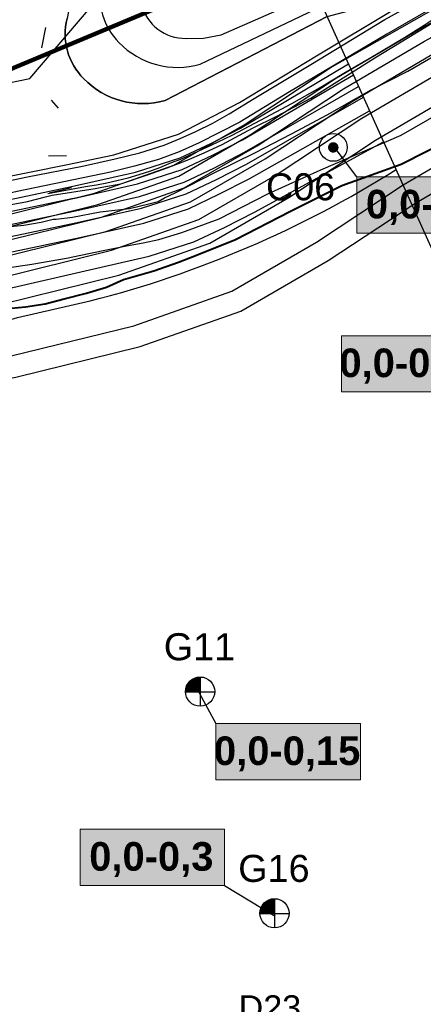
# Model space of a CAD drawing. Extents: x 158343 to 162498, y 431347 to 434500.
# Tile 101 of 248: x 159674 to 159767, y 433690 to 433918. Entities that reach past the tile are written whole.
import ezdxf
from ezdxf.enums import TextEntityAlignment as Align

# ---------------------------------------------------------------- set-up
doc = ezdxf.new("R2010")
doc.units = 0
doc.header["$LTSCALE"] = 10
doc.header["$MEASUREMENT"] = 0
for name, color, linetype in [('000_arcering', 8, 'CONTINUOUS'), ('20_betonwerk', 252, 'CONTINUOUS'), ('bestaand 006m', 8, 'CONTINUOUS'), ('bestaand 007m', 8, 'CONTINUOUS'), ('bestaand 008m', 8, 'CONTINUOUS'), ('bestaand 009m', 8, 'CONTINUOUS'), ('bestaand 010m', 8, 'CONTINUOUS'), ('bestaand 011m', 8, 'CONTINUOUS'), ('bestaand 012m', 8, 'CONTINUOUS'), ('bestaande dijk', 8, 'CONTINUOUS'), ('BORING-MWH', 7, 'CONTINUOUS'), ('BORING-MWH-NEW', 7, 'CONTINUOUS'), ('def. con-hoogtelijn (index)', 8, 'CONTINUOUS'), ('KLASSE-B-INDUSTRIE', 40, 'CONTINUOUS'), ('KWALITEIT-DIEPTE', 7, 'CONTINUOUS'), ('nieuw006m', 8, 'CONTINUOUS'), ('nieuw007m', 8, 'CONTINUOUS'), ('nieuw008m', 8, 'CONTINUOUS'), ('nieuw009m', 8, 'CONTINUOUS'), ('nieuw010m', 8, 'CONTINUOUS'), ('nieuw011m', 8, 'CONTINUOUS'), ('nieuw012m', 8, 'CONTINUOUS'), ('WB-STEEKMONSTER', 7, 'CONTINUOUS')]:
    doc.layers.add(name, color=color, linetype=linetype)
doc.layers.add('000_onzichtbaar', color=8, linetype='CONTINUOUS', plot=False)
doc.layers.add('MEET', color=6, linetype='CONTINUOUS', plot=False)
doc.styles.add('STANDAARD', font='arial.ttf')
doc.styles.add('STYLE3', font='arialbd.ttf')

# ---------------------------------------------------------------- blocks, each defined once
blk = doc.blocks.new('bestaande hoogtelijnen')
at = {"layer": 'def. con-hoogtelijn (index)'}
for p, q in [((8.3, -162.32), (22.27, -146)), ((8.3, -162.32), (22.27, -146)), ((8.3, -162.32), (22.27, -146)), ((-3.57, -164.81), (8.3, -162.32)), ((-3.57, -164.81), (8.3, -162.32)), ((-3.57, -164.81), (8.3, -162.32))]:
    blk.add_line(p, q, dxfattribs=at)
blk = doc.blocks.new('BO-1M')
at = {"layer": 'BORING-MWH-NEW'}
for p, q in [((-0.979, 0.914), (0.004, 0.914)), ((-0.977, -0.005), (-0.977, 0.915)), ((-0.968, 0.926), (0.004, 0.926)), ((-0.965, -0.005), (-0.965, 0.929)), ((-0.956, 0.938), (0.004, 0.938)), ((-0.953, -0.005), (-0.953, 0.941)), ((-0.944, 0.95), (0.004, 0.95)), ((-0.941, -0.005), (-0.941, 0.954)), ((-0.932, 0.962), (0.004, 0.962)), ((-0.929, -0.005), (-0.929, 0.966)), ((-0.919, 0.975), (0.004, 0.975)), ((-0.916, -0.005), (-0.916, 0.977)), ((-0.906, 0.987), (0.004, 0.987)), ((-0.904, -0.005), (-0.904, 0.989)), ((-0.893, 0.999), (0.004, 0.999)), ((-0.892, -0.005), (-0.892, 1)), ((-0.88, 1.011), (0.004, 1.011)), ((-0.88, -0.005), (-0.88, 1.011)), ((-0.868, -0.005), (-0.868, 1.022)), ((-0.866, 1.023), (0.004, 1.023)), ((-0.855, -0.005), (-0.855, 1.032)), ((-0.851, 1.036), (0.004, 1.036)), ((-0.843, -0.005), (-0.843, 1.042)), ((-0.836, 1.048), (0.004, 1.048)), ((-0.831, -0.005), (-0.831, 1.052)), ((-0.821, 1.06), (0.004, 1.06)), ((-0.819, -0.005), (-0.819, 1.062)), ((-0.807, -0.005), (-0.807, 1.071)), ((-0.805, 1.072), (0.004, 1.072)), ((-0.794, -0.005), (-0.794, 1.08)), ((-0.789, 1.084), (0.004, 1.084)), ((-0.782, -0.005), (-0.782, 1.089)), ((-0.772, 1.096), (0.004, 1.096)), ((-0.77, -0.005), (-0.77, 1.098)), ((-0.758, -0.005), (-0.758, 1.107)), ((-0.755, 1.109), (0.004, 1.109)), ((-0.746, -0.005), (-0.746, 1.115)), ((-0.737, 1.121), (0.004, 1.121)), ((-0.733, -0.005), (-0.733, 1.123)), ((-0.721, -0.005), (-0.721, 1.131)), ((-0.719, 1.133), (0.004, 1.133)), ((-0.709, -0.005), (-0.709, 1.139)), ((-0.699, 1.145), (0.004, 1.145)), ((-0.697, -0.005), (-0.697, 1.147)), ((-0.685, -0.005), (-0.685, 1.154)), ((-0.679, 1.157), (0.004, 1.157)), ((-0.672, -0.005), (-0.672, 1.162)), ((-0.66, -0.005), (-0.66, 1.169)), ((-0.659, 1.17), (0.004, 1.17)), ((-0.648, -0.005), (-0.648, 1.176)), ((-0.637, 1.182), (0.004, 1.182)), ((-0.636, -0.005), (-0.636, 1.182)), ((-0.624, -0.005), (-0.624, 1.189)), ((-0.614, 1.194), (0.004, 1.194)), ((-0.611, -0.005), (-0.611, 1.195)), ((-0.599, -0.005), (-0.599, 1.202)), ((-0.59, 1.206), (0.004, 1.206)), ((-0.587, -0.005), (-0.587, 1.208)), ((-0.575, -0.005), (-0.575, 1.214)), ((-0.565, 1.218), (0.004, 1.218)), ((-0.563, -0.005), (-0.563, 1.22)), ((-0.55, -0.005), (-0.55, 1.225)), ((-0.539, 1.231), (0.004, 1.231)), ((-0.538, -0.005), (-0.538, 1.231)), ((-0.526, -0.005), (-0.526, 1.236)), ((-0.514, -0.005), (-0.514, 1.241)), ((-0.511, 1.243), (0.004, 1.243)), ((-0.502, -0.005), (-0.502, 1.247)), ((-0.489, -0.005), (-0.489, 1.251)), ((-0.48, 1.255), (0.004, 1.255)), ((-0.477, -0.005), (-0.477, 1.256)), ((-0.465, -0.005), (-0.465, 1.261)), ((-0.453, -0.005), (-0.453, 1.266)), ((-0.448, 1.267), (0.004, 1.267)), ((-0.441, -0.005), (-0.441, 1.27)), ((-0.428, -0.005), (-0.428, 1.274)), ((-0.416, -0.005), (-0.416, 1.278)), ((-0.413, 1.279), (0.004, 1.279)), ((-0.404, -0.005), (-0.404, 1.282)), ((-0.392, -0.005), (-0.392, 1.286)), ((-0.38, -0.005), (-0.38, 1.29)), ((-0.374, 1.292), (0.004, 1.292)), ((-0.368, -0.005), (-0.368, 1.294)), ((-0.355, -0.005), (-0.355, 1.297)), ((-0.343, -0.005), (-0.343, 1.3)), ((-0.331, 1.304), (0.004, 1.304)), ((-0.331, -0.005), (-0.331, 1.304)), ((-0.319, -0.005), (-0.319, 1.307)), ((-0.307, -0.005), (-0.307, 1.31)), ((-0.294, -0.005), (-0.294, 1.313)), ((-0.282, -0.005), (-0.282, 1.316)), ((-0.28, 1.316), (0.004, 1.316)), ((-0.27, -0.005), (-0.27, 1.318)), ((-0.258, -0.005), (-0.258, 1.321)), ((-0.246, -0.005), (-0.246, 1.323)), ((-0.233, -0.005), (-0.233, 1.325)), ((-0.221, -0.005), (-0.221, 1.328)), ((-0.218, 1.328), (0.004, 1.328)), ((-0.209, -0.005), (-0.209, 1.33)), ((-0.197, -0.005), (-0.197, 1.332)), ((-0.185, -0.005), (-0.185, 1.333)), ((-0.172, -0.005), (-0.172, 1.335)), ((-0.16, -0.005), (-0.16, 1.337)), ((-0.148, -0.005), (-0.148, 1.338)), ((-0.136, -0.005), (-0.136, 1.34)), ((-0.129, 1.34), (0.004, 1.34)), ((-0.124, -0.005), (-0.124, 1.341)), ((-0.111, -0.005), (-0.111, 1.342)), ((-0.099, -0.005), (-0.099, 1.343)), ((-0.087, -0.005), (-0.087, 1.344)), ((-0.075, -0.005), (-0.075, 1.345)), ((-0.063, -0.005), (-0.063, 1.346)), ((-0.05, -0.005), (-0.05, 1.346)), ((-0.038, -0.005), (-0.038, 1.347)), ((-0.026, -0.005), (-0.026, 1.347)), ((-0.014, -0.005), (-0.014, 1.347)), ((-0.002, -0.005), (-0.002, 1.347)), ((0.004, 1.347), (0.004, -1.336)), ((0.004, 1.342), (0.004, -1.352)), ((-1.333, 0.023), (0.004, 0.023)), ((-1.333, 0.011), (0.004, 0.011)), ((-1.332, 0.06), (0.004, 0.06)), ((-1.332, 0.048), (0.004, 0.048)), ((-1.332, 0.035), (0.004, 0.035)), ((-1.331, -0.005), (-1.331, 0.074)), ((-1.331, 0.072), (0.004, 0.072)), ((-1.33, 0.096), (0.004, 0.096)), ((-1.33, 0.084), (0.004, 0.084)), ((-1.329, 0.109), (0.004, 0.109)), ((-1.328, 0.121), (0.004, 0.121)), ((-1.327, 0.133), (0.004, 0.133)), ((-1.325, 0.145), (0.004, 0.145)), ((-1.324, 0.157), (0.004, 0.157)), ((-1.323, 0.17), (0.004, 0.17)), ((-1.321, 0.182), (0.004, 0.182)), ((-1.319, -0.005), (-1.319, 0.199)), ((-1.319, 0.194), (0.004, 0.194)), ((-1.318, 0.206), (0.004, 0.206)), ((-1.316, 0.218), (0.004, 0.218)), ((-1.314, 0.231), (0.004, 0.231)), ((-1.312, 0.243), (0.004, 0.243)), ((-1.309, 0.255), (0.004, 0.255)), ((-1.307, -0.005), (-1.307, 0.269)), ((-1.307, 0.267), (0.004, 0.267)), ((-1.305, 0.279), (0.004, 0.279)), ((-1.302, 0.292), (0.004, 0.292)), ((-1.299, 0.304), (0.004, 0.304)), ((-1.296, 0.316), (0.004, 0.316)), ((-1.294, -0.005), (-1.294, 0.324)), ((-1.293, 0.328), (0.004, 0.328)), ((-1.29, 0.34), (0.004, 0.34)), ((-1.287, 0.353), (0.004, 0.353)), ((-1.284, 0.365), (0.004, 0.365)), ((-1.282, -0.005), (-1.282, 0.371)), ((-1.28, 0.377), (0.004, 0.377)), ((-1.277, 0.389), (0.004, 0.389)), ((-1.273, 0.401), (0.004, 0.401)), ((-1.27, -0.005), (-1.27, 0.411)), ((-1.269, 0.414), (0.004, 0.414)), ((-1.265, 0.426), (0.004, 0.426)), ((-1.261, 0.438), (0.004, 0.438)), ((-1.258, -0.005), (-1.258, 0.448)), ((-1.257, 0.45), (0.004, 0.45)), ((-1.253, 0.462), (0.004, 0.462)), ((-1.248, 0.475), (0.004, 0.475)), ((-1.246, -0.005), (-1.246, 0.481)), ((-1.244, 0.487), (0.004, 0.487)), ((-1.239, 0.499), (0.004, 0.499)), ((-1.234, 0.511), (0.004, 0.511)), ((-1.233, -0.005), (-1.233, 0.512)), ((-1.229, 0.523), (0.004, 0.523)), ((-1.224, 0.535), (0.004, 0.535)), ((-1.221, -0.005), (-1.221, 0.541)), ((-1.218, 0.548), (0.004, 0.548)), ((-1.213, 0.56), (0.004, 0.56)), ((-1.209, -0.005), (-1.209, 0.569)), ((-1.207, 0.572), (0.004, 0.572)), ((-1.202, 0.584), (0.004, 0.584)), ((-1.197, -0.005), (-1.197, 0.594)), ((-1.196, 0.596), (0.004, 0.596)), ((-1.19, 0.609), (0.004, 0.609)), ((-1.185, -0.005), (-1.185, 0.619)), ((-1.183, 0.621), (0.004, 0.621)), ((-1.177, 0.633), (0.004, 0.633)), ((-1.172, -0.005), (-1.172, 0.642)), ((-1.171, 0.645), (0.004, 0.645)), ((-1.164, 0.657), (0.004, 0.657)), ((-1.16, -0.005), (-1.16, 0.664)), ((-1.157, 0.67), (0.004, 0.67)), ((-1.15, 0.682), (0.004, 0.682)), ((-1.148, -0.005), (-1.148, 0.685)), ((-1.143, 0.694), (0.004, 0.694)), ((-1.136, -0.005), (-1.136, 0.706)), ((-1.135, 0.706), (0.004, 0.706)), ((-1.128, 0.718), (0.004, 0.718)), ((-1.124, -0.005), (-1.124, 0.725)), ((-1.12, 0.731), (0.004, 0.731)), ((-1.112, 0.743), (0.004, 0.743)), ((-1.111, -0.005), (-1.111, 0.744)), ((-1.104, 0.755), (0.004, 0.755)), ((-1.099, -0.005), (-1.099, 0.762)), ((-1.096, 0.767), (0.004, 0.767)), ((-1.087, -0.005), (-1.087, 0.78)), ((-1.087, 0.779), (0.004, 0.779)), ((-1.079, 0.792), (0.004, 0.792)), ((-1.075, -0.005), (-1.075, 0.797)), ((-1.07, 0.804), (0.004, 0.804)), ((-1.063, -0.005), (-1.063, 0.813)), ((-1.061, 0.816), (0.004, 0.816)), ((-1.051, 0.828), (0.004, 0.828)), ((-1.05, -0.005), (-1.05, 0.829)), ((-1.042, 0.84), (0.004, 0.84)), ((-1.038, -0.005), (-1.038, 0.845)), ((-1.032, 0.853), (0.004, 0.853)), ((-1.026, -0.005), (-1.026, 0.86)), ((-1.022, 0.865), (0.004, 0.865)), ((-1.014, -0.005), (-1.014, 0.874)), ((-1.011, 0.877), (0.004, 0.877)), ((-1.002, -0.005), (-1.002, 0.888)), ((-1.001, 0.889), (0.004, 0.889)), ((-0.99, 0.901), (0.004, 0.901)), ((-0.989, -0.005), (-0.989, 0.902)), ((-1.334, -0.005), (1.341, -0.005)), ((-1.333, -0.001), (0.004, -0.001)), ((0.004, -0.001), (0.004, -1.328))]:
    blk.add_line(p, q, dxfattribs=at)
blk.add_circle((0, 0), 1.35, dxfattribs=at)
at = {"layer": 'BORING-MWH-NEW', "style": 'STANDAARD'}
blk.add_attdef('BNO', (-3.36, 2.898), '', height=2.5, dxfattribs=at)
blk = doc.blocks.new('B-2-MWH')
at = {"layer": 'BORING-MWH'}
blk.add_lwpolyline([(-0.39, 0, 0.772, 0.772, 1), (0.39, 0, 0.772, 0.772, 1)], format="xyseb", close=True, dxfattribs=at)
at = {"layer": 'BORING-MWH', "linetype": 'Continuous'}
blk.add_circle((0, 0), 2.06, dxfattribs=at)
at = {"layer": 'BORING-MWH', "style": 'STANDAARD'}
blk.add_attdef('BNO', (-4.5, 5.4), '', height=4, dxfattribs=at)
blk = doc.blocks.new('STEEK')
at = {"layer": 'WB-STEEKMONSTER'}
blk.add_lwpolyline([(-2.7, 5.4), (2.7, 5.4), (0, 0)], close=True, dxfattribs=at)
blk.add_solid([(0, 0), (2.7, 5.4), (-2.7, 5.4)], dxfattribs=at)
at = {"layer": 'WB-STEEKMONSTER', "style": 'STANDAARD'}
blk.add_attdef('BNO', (-3.22, 8.87), '', height=5, dxfattribs=at)

msp = doc.modelspace()

# ---------------------------------------------------------------- hatches: boundary and pattern name
at = {"layer": 'KLASSE-B-INDUSTRIE'}
for points in [[(159751.65, 433881.34), (159785.07, 433881.34), (159785.07, 433868.34), (159751.65, 433868.34)], [(159748.11, 433844.67), (159781.52, 433844.67), (159781.52, 433831.68), (159748.11, 433831.68)], [(159719.11, 433755.07), (159752.52, 433755.07), (159752.52, 433742.08), (159719.11, 433742.08)], [(159687.71, 433730.67), (159721.12, 433730.67), (159721.12, 433717.68), (159687.71, 433717.68)]]:
    msp.add_hatch(color=256, dxfattribs=at).paths.add_polyline_path(points)

# ---------------------------------------------------------------- linework, layer by layer
at = {"layer": '000_onzichtbaar', "flags": 128}
for points in [[(159680.26, 433877.53), (159688.95, 433879.12), (159691.51, 433879.53), (159693.92, 433880), (159696.24, 433880.53), (159698.82, 433881.17), (159701.37, 433881.93), (159703.8, 433882.67), (159706.16, 433883.53), (159708.85, 433884.65), (159711.02, 433885.45), (159718.04, 433888.69), (159722.83, 433891.01), (159729.43, 433894.48), (159736.68, 433898.31), (159743.23, 433901.98), (159748.64, 433905.3), (159754.53, 433908.72), (159762.7, 433913.56), (159767.24, 433916.39), (159771.84, 433919.44)], [(159670.97, 433874.8), (159675.56, 433875.7), (159679.73, 433876.72), (159681.26, 433877.14), (159691.2, 433878.69), (159692.72, 433878.95), (159697.12, 433879.74), (159703.31, 433881.85), (159707.82, 433883.43), (159712.44, 433885.23), (159716.4, 433886.9), (159720.54, 433888.81), (159727.59, 433892.63), (159733.21, 433895.39), (159741.05, 433899.53), (159749.11, 433904.65), (159755.86, 433908.82), (159769.4, 433917.06)], [(159661.55, 433867.57), (159664.85, 433868.47), (159667.28, 433869.19), (159670.82, 433869.79), (159674.72, 433870.18), (159678.71, 433870.9), (159681.5, 433871.56), (159682.22, 433871.56), (159686, 433872.01), (159692.39, 433873.27), (159699.13, 433874.06), (159703.61, 433875.1), (159705.78, 433875.7), (159707.25, 433876.5), (159709.68, 433877.7), (159719.02, 433882.41), (159728.11, 433886.9), (159736.58, 433891.26), (159744.85, 433895.7), (159755.03, 433901.44), (159763.48, 433905.8), (159770.25, 433909.67)], [(159669.34, 433860.11), (159676.57, 433861.2), (159684.56, 433862.58), (159693.06, 433864.36), (159698.48, 433865.45), (159702.3, 433866.08), (159705.93, 433866.86), (159711.26, 433868.5), (159719.83, 433871.64), (159731.12, 433877.47), (159743.39, 433882.96), (159761.92, 433890.97), (159777.32, 433899.82)]]:
    msp.add_lwpolyline(points, dxfattribs=at)
at = {"layer": '000_onzichtbaar', "linetype": 'Continuous', "lineweight": 40, "flags": 128}
msp.add_lwpolyline([(159670.25, 433850.86), (159675.08, 433851.3), (159679.67, 433852.06), (159684.01, 433853.18), (159689.19, 433854.53), (159693.81, 433855.91), (159697.77, 433857.66), (159704.78, 433859.65), (159710.48, 433861.67), (159714.6, 433863.27), (159723.67, 433866.9), (159736.37, 433873.46), (159748.22, 433879.35), (159761.91, 433884.29), (159773.65, 433890.22)], dxfattribs=at)
at = {"layer": '20_betonwerk'}
for points in [[(159679.71, 433915.83), (159678.81, 433911.16)], [(159682.76, 433897.19), (159681.13, 433899.06)], [(159684.6, 433886.18), (159680.38, 433886.14)], [(159685.76, 433878.86), (159680.59, 433877.59)]]:
    msp.add_lwpolyline(points, dxfattribs=at)
at = {"layer": 'bestaand 006m'}
for points in [[(159690.04, 433852.69, 0.077813), (159760.74, 433883.02)], [(159202.72, 433651.68, -0.057982), (159233.33, 433664.16), (159250.01, 433670.04, 0.015108), (159289.17, 433680.65, 0.006661), (159316.42, 433690.45, 0.026737), (159359.38, 433709.42), (159391.69, 433729.02, 0.036232), (159408.51, 433739.89), (159419.89, 433748.79), (159436.68, 433758.02), (159455.47, 433765.64), (159473.19, 433770.05), (159490.8, 433775.78), (159504.75, 433782.87), (159508.38, 433785.25), (159523.84, 433796.42, -0.069995), (159542.03, 433806.86), (159561.15, 433813.17), (159596.05, 433824.18), (159630.71, 433835.6), (159655.64, 433843.59), (159673.28, 433848.9), (159690.04, 433852.69)]]:
    msp.add_lwpolyline(points, format="xyb", dxfattribs=at)
at = {"layer": 'bestaand 007m'}
msp.add_lwpolyline([(159688.89, 433859.68), (159703.71, 433863.01), (159714.02, 433866.33), (159721.07, 433869.65), (159728.01, 433873.19), (159757.84, 433889.48)], dxfattribs=at)
msp.add_lwpolyline([(159196.22, 433665.61, -0.057982), (159228.87, 433670.75), (159249.82, 433673.18, 0.014788), (159288.23, 433683.28, 0.006661), (159315.55, 433692.86, 0.062787), (159357.03, 433712.5), (159387.36, 433730.3, 0.073249), (159408.1, 433743.5), (159418.76, 433751.49), (159435.26, 433761.22), (159453.82, 433769.4), (159471.39, 433774.35), (159488.83, 433780.6), (159502.55, 433788.11), (159506.33, 433790.75), (159522.91, 433802.8, -0.069995), (159541.06, 433813.31), (159560.16, 433819.69), (159595.02, 433830.83), (159629.64, 433842.38), (159654.54, 433850.46), (159672.16, 433855.83), (159688.91, 433859.68)], format="xyb", dxfattribs=at)
at = {"layer": 'bestaand 008m'}
msp.add_lwpolyline([(159687.64, 433867.36), (159702.46, 433870.69), (159712.76, 433874.01), (159719.82, 433877.33), (159726.76, 433880.87), (159754.64, 433896.57)], dxfattribs=at)
msp.add_lwpolyline([(159226.91, 433675.16), (159248.42, 433677.92, 0.015118), (159287.11, 433688.41, 0.006661), (159314.35, 433698.21, 0.026737), (159357.32, 433717.17), (159389.95, 433735.94, 0.00482), (159407.44, 433746.12), (159417.54, 433754.4), (159433.28, 433765.31), (159451.19, 433774.84), (159468.35, 433781.06), (159485.28, 433788.58), (159498.42, 433797.07), (159502.73, 433800.58), (159520.73, 433813.22, -0.069995), (159539.05, 433823.43), (159558.25, 433829.49), (159593.29, 433840.05), (159628.09, 433851.03), (159653.12, 433858.7), (159670.83, 433863.78), (159687.64, 433867.36)], format="xyb", dxfattribs=at)
at = {"layer": 'bestaand 009m'}
msp.add_lwpolyline([(159687.08, 433870.79), (159701.9, 433874.12), (159712.2, 433877.44), (159719.26, 433880.75), (159726.2, 433884.3), (159753.22, 433899.74)], dxfattribs=at)
msp.add_lwpolyline([(159225.55, 433678.19), (159247.13, 433681.2, 0.015084), (159286.03, 433691.74, 0.006644), (159313.12, 433701.48, 0.026661), (159355.62, 433720.24), (159371.88, 433729.32), (159388.27, 433739.73, 0.038795), (159405.69, 433753.72), (159414.97, 433760.51), (159430.84, 433771.49), (159449.1, 433780.32), (159466.49, 433785.88), (159483.7, 433792.74), (159497.15, 433800.72), (159501.41, 433803.94), (159520.07, 433816.96, -0.069995), (159538.41, 433827.13), (159557.62, 433833.16), (159592.68, 433843.65), (159627.5, 433854.57), (159652.55, 433862.19), (159670.26, 433867.24), (159687.08, 433870.79)], format="xyb", dxfattribs=at)
at = {"layer": 'bestaand 010m'}
msp.add_lwpolyline([(159686.63, 433873.52), (159701.45, 433876.84), (159711.76, 433880.16), (159718.81, 433883.48), (159725.75, 433887.03), (159752.09, 433902.26)], dxfattribs=at)
msp.add_lwpolyline([(159224.17, 433681.93), (159246.08, 433685.58, 0.015052), (159284.64, 433696.02, 0.006623), (159311.53, 433705.69, 0.026561), (159353.44, 433724.18), (159385.82, 433743.67, 0.084407), (159407.65, 433758.57), (159413.67, 433763.62), (159429.82, 433773.93), (159448.07, 433782.77), (159465.46, 433788.33), (159482.66, 433795.21), (159496.11, 433803.19), (159500.46, 433806.48), (159519.62, 433819.69, -0.069995), (159537.96, 433829.86), (159557.18, 433835.89), (159592.23, 433846.38), (159627.05, 433857.3), (159652.1, 433864.92), (159669.82, 433869.97), (159686.63, 433873.52)], format="xyb", dxfattribs=at)
at = {"layer": 'bestaand 011m'}
msp.add_lwpolyline([(159686.16, 433876.39), (159700.98, 433879.72), (159711.29, 433883.04), (159718.34, 433886.35), (159725.28, 433889.9), (159750.89, 433904.92)], dxfattribs=at)
msp.add_lwpolyline([(159686.16, 433876.39), (159669.35, 433872.84), (159651.63, 433867.79), (159626.58, 433860.17), (159591.76, 433849.26), (159556.71, 433838.76), (159537.49, 433832.73, 0.069995), (159519.15, 433822.56), (159499.14, 433809.16), (159494.93, 433805.98), (159481.5, 433797.98), (159464.3, 433791.08), (159446.92, 433785.49), (159428.68, 433776.63), (159412.55, 433766.46), (159405.74, 433761.2, -0.019527), (159383.82, 433747.16), (159350.97, 433728.81, -0.026492), (159309.68, 433710.61, -0.006598), (159283.02, 433701.01, -0.015015), (159244.87, 433690.68), (159222.55, 433685.97, 0.057891)], format="xyb", dxfattribs=at)
at = {"layer": 'bestaand 012m'}
for points in [[(159408.89, 433775.04), (159423.28, 433786.58, -0.055187), (159444.48, 433796.47), (159465.83, 433803.08, 0.041657), (159484.18, 433811.36), (159495.99, 433818.47), (159513.63, 433829.95, -0.08973), (159552.47, 433846.62), (159613.74, 433865.49), (159648.93, 433876.05), (159666.81, 433880.57), (159684.84, 433884.18), (159695.53, 433886.46), (159710.45, 433891.18), (159724.59, 433898.53), (159742.33, 433909.29), (159760.2, 433920), (159772.82, 433927.05, 0.271352), (159781.34, 433942.14), (159778.21, 433967.97), (159772.41, 434009.44)], [(159484.18, 433811.36), (159495.99, 433818.47), (159513.63, 433829.95, -0.08973), (159552.47, 433846.62), (159613.74, 433865.49), (159648.93, 433876.05), (159666.81, 433880.57), (159684.84, 433884.18), (159695.53, 433886.46), (159710.45, 433891.18), (159724.59, 433898.53), (159742.33, 433909.29), (159760.2, 433920)], [(159744.84, 433918.37), (159707.35, 433899, -0.277231), (159688.59, 433904.02, -0.268753), (159684.72, 433917.92)], [(159189.62, 433679.95, -0.059375), (159221.53, 433688.49), (159244.2, 433693.54, 0.013272), (159282.1, 433703.87, 0.006583), (159308.62, 433713.41, 0.026452), (159349.56, 433731.46), (159382.33, 433749.77, 0.019448), (159403.97, 433763.62), (159411.3, 433769.28), (159427.54, 433779.44), (159445.87, 433788.12), (159463.3, 433793.53), (159480.56, 433800.26), (159494.08, 433808.12), (159498.65, 433811.51), (159518.71, 433825.28, -0.069995), (159537.05, 433835.45), (159556.26, 433841.48), (159591.31, 433851.98), (159626.14, 433862.89), (159651.18, 433870.51), (159668.9, 433875.56), (159685.72, 433879.11)]]:
    msp.add_lwpolyline(points, format="xyb", dxfattribs=at)
msp.add_lwpolyline([(159685.72, 433879.11), (159700.53, 433882.44), (159710.84, 433885.76), (159717.9, 433889.07), (159724.83, 433892.62), (159749.76, 433907.43)], dxfattribs=at)
at = {"layer": 'bestaande dijk', "flags": 128}
for points in [[(159722.17, 433895.88), (159727.99, 433899.42), (159741.03, 433907.33), (159758.18, 433917.73), (159770.35, 433924.51)], [(159772.27, 433922.17), (159758.6, 433914.32), (159736.09, 433900.96), (159724.61, 433894.02)], [(159714.48, 433891.86), (159718.38, 433893.77), (159722.17, 433895.88)], [(159724.61, 433894.02), (159715.24, 433889.24)], [(159707.15, 433888.7), (159710.83, 433890.25), (159714.48, 433891.86)], [(159695.79, 433885.49), (159701.51, 433886.94), (159707.15, 433888.7)], [(159715.24, 433889.24), (159710.61, 433887.16), (159705.85, 433885.4)], [(159630.58, 433869.6), (159642.66, 433873.24), (159655.66, 433876.91), (159662.2, 433878.6), (159675.55, 433881.36), (159688.24, 433883.83), (159695.79, 433885.49)], [(159705.85, 433885.4), (159700.3, 433883.84), (159694.72, 433882.43)], [(159694.72, 433882.43), (159673.16, 433877.94), (159668.64, 433876.95)]]:
    msp.add_lwpolyline(points, dxfattribs=at)
at = {"layer": 'KLASSE-B-INDUSTRIE', "color": 7, "lineweight": 5}
for points in [[(159751.65, 433881.34), (159785.07, 433881.34), (159785.07, 433868.34), (159751.65, 433868.34)], [(159748.11, 433844.67), (159781.52, 433844.67), (159781.52, 433831.68), (159748.11, 433831.68)], [(159719.11, 433755.07), (159752.52, 433755.07), (159752.52, 433742.08), (159719.11, 433742.08)], [(159687.71, 433730.67), (159721.12, 433730.67), (159721.12, 433717.68), (159687.71, 433717.68)]]:
    msp.add_lwpolyline(points, close=True, dxfattribs=at)
at = {"layer": 'KWALITEIT-DIEPTE'}
for points in [[(159751.65, 433881.34), (159747.1, 433887.37)], [(159714.75, 433763.04), (159719.11, 433755.07)], [(159721.12, 433717.68), (159732.8, 433710.6)]]:
    msp.add_lwpolyline(points, dxfattribs=at)
at = {"layer": 'MEET', "const_width": 1}
msp.add_lwpolyline([(159217.96, 434088.85), (159435.98, 434020.25), (159504.62, 433836.46), (159784.94, 433953.55), (159866.41, 433734.33), (159822.4, 433519.03), (159655.9, 433512.46), (159222.15, 433324.12), (159221.05, 433289.09), (159066.14, 433159.95), (158988.58, 433123), (158887.87, 433065.24), (158810.46, 433043.05), (158594.73, 433280.89), (158643.69, 433366.24), (158736.01, 433394.89), (158840.95, 433432.1), (158907.6, 433472.41), (158902.41, 433599.51), (159112.89, 433678.64), (159214.78, 433765.28), (159227.57, 433847.1)], close=True, dxfattribs=at)
at = {"layer": 'nieuw006m', "flags": 128}
for points in [[(159474.41, 433759.06), (159499.33, 433768.57, 0.062011), (159537.51, 433785.85), (159554.34, 433796.35), (159566.43, 433805.28), (159578.84, 433815.14, -0.104985), (159585.22, 433818.06), (159605.61, 433825.67), (159632.04, 433832.78), (159671.82, 433840.01), (159700.15, 433846.98), (159722.77, 433854.92), (159742.39, 433866.25), (159762.43, 433879.49), (159780.16, 433889.91), (159790.97, 433895.77)], [(159357.08, 433689.39, 0.096205), (159390.23, 433704.13), (159415.38, 433720.7), (159438.23, 433736.55), (159441.41, 433738.97), (159447.27, 433742.71), (159453.34, 433746.02), (159463.92, 433750.24), (159475.93, 433754.3), (159500.79, 433763.79, 0.062074), (159540.14, 433781.59), (159557.16, 433792.21), (159569.47, 433801.31), (159581.87, 433811.17, -0.110059), (159586.61, 433813.24), (159607.14, 433820.9), (159633.14, 433827.89), (159672.87, 433835.12), (159701.58, 433842.18), (159724.87, 433850.36), (159745.02, 433862), (159765.08, 433875.24), (159782.62, 433885.55), (159793.36, 433891.37)]]:
    msp.add_lwpolyline(points, format="xyb", dxfattribs=at)
at = {"layer": 'nieuw007m', "flags": 128}
msp.add_lwpolyline([(159470.26, 433770.75), (159496.86, 433780.51, 0.070329), (159531.38, 433796.34), (159547.3, 433806.28), (159558.84, 433814.78), (159571.42, 433822.77, -0.101033), (159581.91, 433827.76), (159602.65, 433834.38), (159629.37, 433842.64), (159669.28, 433851.89), (159696.68, 433858.64), (159717.67, 433866.01), (159736, 433876.59), (159756, 433889.8), (159774.19, 433900.49), (159785.19, 433906.45)], format="xyb", dxfattribs=at)
at = {"layer": 'nieuw008m', "flags": 128}
msp.add_lwpolyline([(159469.31, 433776.17), (159495.47, 433786.36, 0.070105), (159528.35, 433801.53), (159543.82, 433811.18), (159555.1, 433819.47), (159567.74, 433827.51, -0.099896), (159580.23, 433833.52), (159600.93, 433840.13), (159628.06, 433848.5), (159668.03, 433857.76), (159694.96, 433864.39), (159715.16, 433871.49), (159732.84, 433881.7), (159752.82, 433894.9), (159771.24, 433905.72), (159782.33, 433911.73)], format="xyb", dxfattribs=at)
at = {"layer": 'nieuw009m', "flags": 128}
msp.add_lwpolyline([(159468.59, 433780.62), (159494.5, 433790.77, 0.069755), (159526.09, 433805.42), (159541.22, 433814.85), (159552.29, 433822.98), (159564.98, 433831.06, -0.09922), (159578.96, 433837.84), (159599.64, 433844.44), (159627.07, 433852.89), (159667.09, 433862.17), (159693.68, 433868.71), (159713.27, 433875.59), (159730.48, 433885.53), (159750.44, 433898.71), (159769.02, 433909.64), (159780.19, 433915.68)], format="xyb", dxfattribs=at)
at = {"layer": 'nieuw010m'}
msp.add_lwpolyline([(159709.1, 433982.05), (159705.93, 433948.77), (159702.24, 433926.59), (159701.84, 433921.24, 0.345403), (159712.23, 433913.33), (159716.26, 433913.38), (159720.3, 433914.17), (159742.37, 433923.87), (159762.12, 433932.4), (159766.82, 433935.11), (159766.82, 433935.11)], format="xyb", dxfattribs=at)
at = {"layer": 'nieuw010m', "flags": 128}
msp.add_lwpolyline([(159468.03, 433784.07), (159494.02, 433794.23, 0.067566), (159524.32, 433808.44), (159539.19, 433817.71), (159550.37, 433826.68), (159562.84, 433833.83, -0.098769), (159577.97, 433841.2), (159598.63, 433847.8), (159626.3, 433856.31), (159666.35, 433865.59), (159692.68, 433872.07), (159711.8, 433878.79), (159728.63, 433888.5), (159748.59, 433901.69), (159767.3, 433912.68), (159778.52, 433918.76)], format="xyb", dxfattribs=at)
at = {"layer": 'nieuw011m'}
msp.add_lwpolyline([(159703.41, 433974.61), (159701.01, 433960.45), (159692.83, 433926.29), (159692.83, 433926.29, 0.268753), (159696.71, 433912.39, 0.277231), (159715.47, 433907.37), (159743.73, 433920.84), (159765.81, 433931.63), (159769.01, 433933.45, 0.265512), (159776.95, 433950.02)], format="xyb", dxfattribs=at)
at = {"layer": 'nieuw011m', "flags": 128}
msp.add_lwpolyline([(159467.56, 433787.04), (159493.08, 433797.13, 0.069216), (159522.82, 433811.04), (159537.45, 433820.17), (159548.5, 433829.03), (159560.99, 433837.2, -0.10076), (159577.12, 433844.08), (159597.77, 433850.67), (159625.64, 433859.24), (159665.73, 433868.53), (159691.82, 433874.95), (159710.55, 433881.53), (159727.06, 433891.06), (159747, 433904.23), (159765.83, 433915.3), (159777.09, 433921.4)], format="xyb", dxfattribs=at)
at = {"layer": 'nieuw012m'}
msp.add_line((159736.42, 433937.11), (159773.22, 433855.24), dxfattribs=at)
msp.add_lwpolyline([(159703.36, 433987.22, 0.007593), (159703.36, 433987.22), (159701.84, 433981.78), (159696.96, 433973.64), (159691.24, 433951.64), (159684.72, 433917.92), (159684.72, 433917.92, 0.268753), (159688.59, 433904.02, 0.277231), (159707.35, 433899), (159744.84, 433918.37), (159774.47, 433926.31)], format="xyb", dxfattribs=at)
at = {"layer": 'nieuw012m', "flags": 128}
msp.add_lwpolyline([(159467.12, 433789.75), (159492.61, 433799.84, 0.06873), (159521.43, 433813.42), (159535.86, 433822.41), (159546.78, 433831.18), (159559.3, 433839.37, -0.10035), (159576.34, 433846.72), (159596.98, 433853.31), (159625.04, 433861.92), (159665.15, 433871.22), (159691.03, 433877.59), (159709.39, 433884.04), (159725.61, 433893.4), (159745.55, 433906.57), (159775.78, 433923.82)], format="xyb", dxfattribs=at)

# ---------------------------------------------------------------- block references
at = {"layer": '000_arcering'}
msp.add_blockref('bestaande hoogtelijnen', (159667.8, 434066.43), dxfattribs=at)
at = {"layer": 'BORING-MWH'}
ref = msp.add_blockref('B-2-MWH', (159746.24, 433888.16), dxfattribs=dict(at, xscale=1.56, yscale=1.56, zscale=1.56))
ref.add_attrib('BNO', 'C06', (159730.68, 433875.94), dxfattribs={"height": 6.24, "style": 'STANDAARD'})
at = {"layer": 'BORING-MWH-NEW', "xscale": 2.5, "yscale": 2.5, "zscale": 2.5}
for p, values in [((159715.46, 433762.45), {'BNO': 'G11'}), ((159732.66, 433711.25), {'BNO': 'G16'})]:
    msp.add_blockref('BO-1M', p, dxfattribs=at).add_auto_attribs(values)
at = {"layer": 'WB-STEEKMONSTER', "xscale": 1.13, "yscale": 1.13, "zscale": 1.13}
msp.add_blockref('STEEK', (159727.99, 433676.64), dxfattribs=at).add_auto_attribs({'BNO': 'D23'})

# ---------------------------------------------------------------- texts
at = {"layer": 'KWALITEIT-DIEPTE', "color": 7, "style": 'STYLE3'}
for s, p in [('0,0-0,5', (159768.13, 433871.76)), ('0,0-0,25', (159764.58, 433835.1)), ('0,0-0,15', (159735.58, 433745.5)), ('0,0-0,3', (159704.18, 433721.1))]:
    msp.add_text(s, height=6.6, dxfattribs=at).set_placement(p, align=Align.CENTER)

doc.saveas('drawing.dxf')
